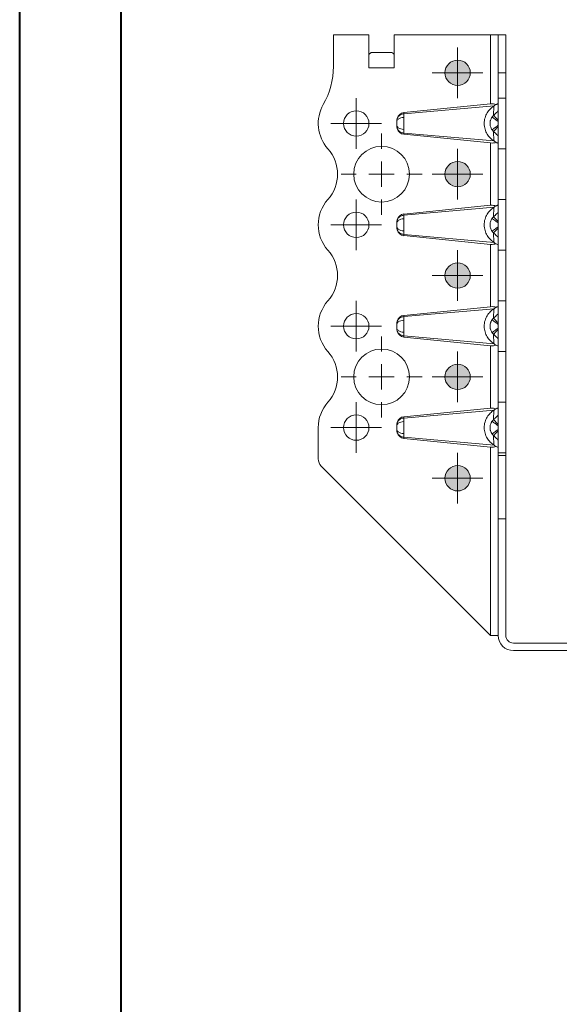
# Model space of a CAD drawing. Header units: millimetres. Extents: x 0 to 210, y 0 to 297.
# Tile 7 of 9: x 0 to 53, y 149 to 246. Entities that reach past the tile are written whole.
import ezdxf

# ---------------------------------------------------------------- set-up
doc = ezdxf.new("R2010")
doc.units = ezdxf.units.MM

# ---------------------------------------------------------------- blocks, each defined once
blk = doc.blocks.new('SW_CENTERMARKSYMBOL_0')
at = {"color": 0, "linetype": 'Continuous', "lineweight": 0}
for p, q in [((0, 1.25), (0, 2.5)), ((0, 0), (0, 1.25)), ((-1.25, 0), (-2.5, 0)), ((0, 0), (-1.25, 0)), ((0, 0), (0, -1.25)), ((0, 0), (1.25, 0)), ((1.25, 0), (2.5, 0)), ((0, -1.25), (0, -2.5))]:
    blk.add_line(p, q, dxfattribs=at)
blk = doc.blocks.new('SW_CENTERMARKSYMBOL_1')
at = {"color": 0, "linetype": 'Continuous', "lineweight": 0}
for p, q in [((0, 1.25), (0, 2.5)), ((0, 0), (0, 1.25)), ((-1.25, 0), (-2.5, 0)), ((0, 0), (-1.25, 0)), ((0, 0), (0, -1.25)), ((0, 0), (1.25, 0)), ((1.25, 0), (2.5, 0)), ((0, -1.25), (0, -2.5))]:
    blk.add_line(p, q, dxfattribs=at)
blk = doc.blocks.new('SW_CENTERMARKSYMBOL_2')
at = {"color": 0, "linetype": 'Continuous', "lineweight": 0}
for p, q in [((0, 1.25), (0, 2.5)), ((0, 0), (0, 1.25)), ((-1.25, 0), (-2.5, 0)), ((0, 0), (-1.25, 0)), ((0, 0), (0, -1.25)), ((0, 0), (1.25, 0)), ((1.25, 0), (2.5, 0)), ((0, -1.25), (0, -2.5))]:
    blk.add_line(p, q, dxfattribs=at)
blk = doc.blocks.new('SW_CENTERMARKSYMBOL_3')
at = {"color": 0, "linetype": 'Continuous', "lineweight": 0}
for p, q in [((0, 1.25), (0, 2.5)), ((0, 0), (0, 1.25)), ((-1.25, 0), (-2.5, 0)), ((0, 0), (-1.25, 0)), ((0, 0), (0, -1.25)), ((0, 0), (1.25, 0)), ((1.25, 0), (2.5, 0)), ((0, -1.25), (0, -2.5))]:
    blk.add_line(p, q, dxfattribs=at)
blk = doc.blocks.new('SW_CENTERMARKSYMBOL_4')
at = {"color": 0, "linetype": 'Continuous', "lineweight": 0}
for p, q in [((0, 1.25), (0, 2.5)), ((0, 0), (0, 1.25)), ((-1.25, 0), (-2.5, 0)), ((0, 0), (-1.25, 0)), ((0, 0), (0, -1.25)), ((0, 0), (1.25, 0)), ((1.25, 0), (2.5, 0)), ((0, -1.25), (0, -2.5))]:
    blk.add_line(p, q, dxfattribs=at)
blk = doc.blocks.new('SW_CENTERMARKSYMBOL_5')
at = {"color": 0, "linetype": 'Continuous', "lineweight": 0}
for p, q in [((0, 1.25), (0, 2.5)), ((0, 0), (0, 1.25)), ((-1.25, 0), (-2.5, 0)), ((0, 0), (-1.25, 0)), ((0, 0), (0, -1.25)), ((0, 0), (1.25, 0)), ((1.25, 0), (2.5, 0)), ((0, -1.25), (0, -2.5))]:
    blk.add_line(p, q, dxfattribs=at)
blk = doc.blocks.new('SW_CENTERMARKSYMBOL_6')
at = {"color": 0, "linetype": 'Continuous', "lineweight": 0}
for p, q in [((0, 1.25), (0, 2.5)), ((0, 0), (0, 1.25)), ((-1.25, 0), (-2.5, 0)), ((0, 0), (-1.25, 0)), ((0, 0), (0, -1.25)), ((0, 0), (1.25, 0)), ((1.25, 0), (2.5, 0)), ((0, -1.25), (0, -2.5))]:
    blk.add_line(p, q, dxfattribs=at)
blk = doc.blocks.new('SW_CENTERMARKSYMBOL_7')
at = {"color": 0, "linetype": 'Continuous', "lineweight": 0}
for p, q in [((0, 1.25), (0, 2.5)), ((0, 0), (0, 1.25)), ((-1.25, 0), (-2.5, 0)), ((0, 0), (-1.25, 0)), ((0, 0), (0, -1.25)), ((0, 0), (1.25, 0)), ((1.25, 0), (2.5, 0)), ((0, -1.25), (0, -2.5))]:
    blk.add_line(p, q, dxfattribs=at)
blk = doc.blocks.new('SW_CENTERMARKSYMBOL_8')
at = {"color": 0, "linetype": 'Continuous', "lineweight": 0}
for p, q in [((0, 1.25), (0, 2.5)), ((0, 0), (0, 1.25)), ((-1.25, 0), (-2.5, 0)), ((0, 0), (-1.25, 0)), ((0, 0), (0, -1.25)), ((0, 0), (1.25, 0)), ((1.25, 0), (2.5, 0)), ((0, -1.25), (0, -2.5))]:
    blk.add_line(p, q, dxfattribs=at)
blk = doc.blocks.new('SW_CENTERMARKSYMBOL_9')
at = {"color": 0, "linetype": 'Continuous', "lineweight": 0}
for p, q in [((0, 2.5), (0, 4)), ((0, 0), (0, 1.25)), ((-2.5, 0), (-4, 0)), ((0, 0), (-1.25, 0)), ((0, 0), (0, -1.25)), ((0, 0), (1.25, 0)), ((2.5, 0), (4, 0)), ((0, -2.5), (0, -4))]:
    blk.add_line(p, q, dxfattribs=at)
blk = doc.blocks.new('SW_CENTERMARKSYMBOL_10')
at = {"color": 0, "linetype": 'Continuous', "lineweight": 0}
for p, q in [((0, 2.5), (0, 4)), ((0, 0), (0, 1.25)), ((-2.5, 0), (-4, 0)), ((0, 0), (-1.25, 0)), ((0, 0), (0, -1.25)), ((0, 0), (1.25, 0)), ((2.5, 0), (4, 0)), ((0, -2.5), (0, -4))]:
    blk.add_line(p, q, dxfattribs=at)

msp = doc.modelspace()

# ---------------------------------------------------------------- hatches: boundary and pattern name
at = {"linetype": 'Continuous'}
h = msp.add_hatch(color=7, dxfattribs=at)
edge = h.paths.add_edge_path(flags=0)
edge.add_arc((43.275, 240.602), 1.25, 0, 360)
h = msp.add_hatch(color=7, dxfattribs=at)
edge = h.paths.add_edge_path(flags=0)
edge.add_arc((43.275, 230.602), 1.25, 0, 360)
h = msp.add_hatch(color=7, dxfattribs=at)
edge = h.paths.add_edge_path(flags=0)
edge.add_arc((43.275, 220.602), 1.25, 0, 360)
h = msp.add_hatch(color=7, dxfattribs=at)
edge = h.paths.add_edge_path(flags=0)
edge.add_arc((43.275, 210.602), 1.25, 0, 360)
h = msp.add_hatch(color=7, dxfattribs=at)
edge = h.paths.add_edge_path(flags=0)
edge.add_arc((43.275, 200.602), 1.25, 0, 360)

# ---------------------------------------------------------------- linework, layer by layer
at = {"color": 7, "linetype": 'Continuous', "lineweight": 40}
for p, q in [((0.079, 0.215), (0.079, 297.215)), ((10.079, 5.215), (10.079, 292.215))]:
    msp.add_line(p, q, dxfattribs=at)
at = {"color": 7, "linetype": 'Continuous', "lineweight": 15}
for p, q in [((31.025, 244.352), (31.025, 241.214)), ((34.525, 244.352), (31.025, 244.352)), ((34.525, 241.097), (34.525, 244.352)), ((37.025, 244.352), (37.025, 241.097)), ((37.025, 244.352), (46.525, 244.352)), ((46.525, 244.352), (46.525, 237.527)), ((47.275, 244.352), (46.525, 244.352)), ((47.275, 244.352), (48.025, 244.352)), ((47.275, 240.602), (47.275, 244.352)), ((48.025, 244.352), (48.025, 240.602)), ((34.53, 242.401), (34.53, 241.102)), ((36.709, 242.602), (34.841, 242.602)), ((37.02, 241.102), (37.02, 242.401)), ((34.53, 241.097), (34.525, 241.097)), ((34.53, 241.102), (34.53, 241.097)), ((37.02, 241.102), (34.53, 241.102)), ((37.02, 241.102), (37.02, 241.097)), ((37.025, 241.097), (37.02, 241.097)), ((48.025, 240.602), (47.275, 240.602)), ((47.275, 238.102), (47.275, 240.602)), ((48.025, 240.602), (48.025, 238.102)), ((48.025, 238.102), (47.275, 238.102)), ((47.275, 233.102), (47.275, 238.102)), ((48.025, 238.102), (48.025, 233.102)), ((37.959, 236.67), (46.525, 237.527)), ((46.861, 237.33), (37.959, 236.545)), ((46.819, 236.392), (46.833, 237.311)), ((37.959, 236.545), (37.959, 236.67)), ((37.959, 234.659), (46.861, 233.874)), ((37.959, 234.534), (37.959, 234.659)), ((46.525, 233.677), (37.959, 234.534)), ((46.833, 233.893), (46.819, 234.812)), ((46.525, 233.677), (46.525, 227.527)), ((48.025, 233.102), (47.275, 233.102)), ((47.275, 228.102), (47.275, 233.102)), ((48.025, 233.102), (48.025, 228.102)), ((37.959, 226.67), (46.525, 227.527)), ((46.861, 227.33), (37.959, 226.545)), ((46.819, 226.392), (46.833, 227.311)), ((48.025, 228.102), (47.275, 228.102)), ((47.275, 223.102), (47.275, 228.102)), ((48.025, 228.102), (48.025, 223.102)), ((37.959, 226.545), (37.959, 226.67)), ((37.959, 224.659), (46.861, 223.874)), ((37.959, 224.534), (37.959, 224.659)), ((46.525, 223.677), (37.959, 224.534)), ((46.833, 223.893), (46.819, 224.812)), ((46.525, 223.677), (46.525, 217.527)), ((48.025, 223.102), (47.275, 223.102)), ((47.275, 218.102), (47.275, 223.102)), ((48.025, 223.102), (48.025, 218.102)), ((48.025, 218.102), (47.275, 218.102)), ((47.275, 213.102), (47.275, 218.102)), ((48.025, 218.102), (48.025, 213.102)), ((37.959, 216.67), (46.525, 217.527)), ((46.861, 217.33), (37.959, 216.545)), ((37.959, 216.545), (37.959, 216.67)), ((46.819, 216.392), (46.833, 217.311)), ((37.959, 214.659), (46.861, 213.874)), ((37.959, 214.534), (37.959, 214.659)), ((46.833, 213.893), (46.819, 214.812)), ((46.525, 213.677), (37.959, 214.534)), ((46.525, 213.677), (46.525, 207.527)), ((48.025, 213.102), (47.275, 213.102)), ((47.275, 208.102), (47.275, 213.102)), ((48.025, 213.102), (48.025, 208.102)), ((48.025, 208.102), (47.275, 208.102)), ((47.275, 203.102), (47.275, 208.102)), ((48.025, 208.102), (48.025, 203.102)), ((37.959, 206.67), (46.525, 207.527)), ((46.861, 207.33), (37.959, 206.545)), ((46.819, 206.392), (46.833, 207.311)), ((37.959, 206.545), (37.959, 206.67)), ((29.525, 205.602), (29.525, 202.516)), ((37.959, 204.659), (46.861, 203.874)), ((37.959, 204.534), (37.959, 204.659)), ((46.525, 203.677), (37.959, 204.534)), ((46.833, 203.893), (46.819, 204.812)), ((46.525, 203.677), (46.525, 185.102)), ((48.025, 203.102), (47.275, 203.102)), ((47.275, 202.852), (47.275, 203.102)), ((48.025, 203.102), (48.025, 202.852)), ((48.025, 202.852), (47.275, 202.852)), ((47.275, 196.602), (47.275, 202.852)), ((48.025, 202.852), (48.025, 196.602)), ((29.818, 201.809), (46.525, 185.102)), ((47.275, 196.602), (47.275, 185.102)), ((48.025, 196.602), (47.275, 196.602)), ((48.025, 185.102), (48.025, 196.602)), ((46.525, 185.102), (47.275, 185.102)), ((87.275, 184.352), (48.775, 184.352)), ((48.775, 183.602), (87.275, 183.602))]:
    msp.add_line(p, q, dxfattribs=at)
for centre, radius in [((43.275, 240.602), 1.25), ((33.275, 235.602), 1.25), ((35.775, 230.602), 2.75), ((43.275, 230.602), 1.25), ((33.275, 225.602), 1.25), ((43.275, 220.602), 1.25), ((33.275, 215.602), 1.25), ((35.775, 210.602), 2.75), ((43.275, 210.602), 1.25), ((33.275, 205.602), 1.25), ((43.275, 200.602), 1.25)]:
    msp.add_circle(centre, radius, dxfattribs=at)
at = {"color": 7, "linetype": 'Continuous', "lineweight": 0}
for centre in [(43.275, 240.602), (43.275, 230.602), (43.275, 220.602), (43.275, 210.602), (43.275, 200.602)]:
    msp.add_circle(centre, 1.25, dxfattribs=at)
at = {"color": 7, "linetype": 'Continuous', "lineweight": 15}
for centre, radius, start, end in [((23.525, 241.214), 7.5, 330.07357, 0), ((33.275, 235.602), 3.75, 150.07357, 221.81031), ((27.685, 230.602), 3.75, 318.18969, 41.81031), ((33.275, 225.602), 3.75, 138.18969, 221.81031), ((27.685, 220.602), 3.75, 318.18969, 41.81031), ((33.275, 215.602), 3.75, 138.18969, 221.81031), ((27.685, 210.602), 3.75, 318.18969, 41.81031), ((33.275, 205.602), 3.75, 138.18969, 180), ((30.525, 202.516), 1, 180, 225), ((48.775, 185.102), 1.5, 180, 270), ((48.775, 185.102), 0.75, 180, 270)]:
    msp.add_arc(centre, radius, start, end, dxfattribs=at)
for centre, major_axis, ratio, start_param, end_param in [((34.841, 241.102), (0, 1.5), 0.415, 0, 0.523599), ((36.709, 241.102), (0, 1.5), 0.415, 5.759587, 6.283185), ((46.525, 237.127), (0.748, 0.104), 0.526022, 0.708779, 1.497812), ((38.025, 235.824), (0, 0.85), 0.882353, 0.088007, 1.236214), ((38.025, 235.38), (0, 0.85), 0.882353, 1.905379, 3.053585), ((46.525, 234.077), (0.748, -0.104), 0.526022, 4.785373, 5.574407), ((46.525, 227.127), (0.748, 0.104), 0.526022, 0.708779, 1.497812), ((38.025, 225.824), (0, 0.85), 0.882353, 0.088007, 1.236214), ((38.025, 225.38), (0, 0.85), 0.882353, 1.905379, 3.053585), ((46.525, 224.077), (0.748, -0.104), 0.526022, 4.785373, 5.574407), ((38.025, 215.824), (0, 0.85), 0.882353, 0.088007, 1.236214), ((46.525, 217.127), (0.748, 0.104), 0.526022, 0.708779, 1.497812), ((38.025, 215.38), (0, 0.85), 0.882353, 1.905379, 3.053585), ((46.525, 214.077), (0.748, -0.104), 0.526022, 4.785373, 5.574407), ((46.525, 207.127), (0.748, 0.104), 0.526022, 0.708779, 1.497812), ((38.025, 205.824), (0, 0.85), 0.882353, 0.088007, 1.236214), ((38.025, 205.38), (0, 0.85), 0.882353, 1.905379, 3.053585), ((46.525, 204.077), (0.748, -0.104), 0.526022, 4.785373, 5.574407)]:
    msp.add_ellipse(centre, major_axis=major_axis, ratio=ratio, start_param=start_param, end_param=end_param, dxfattribs=at)
for points, knots in [([(46.833, 233.893), (46.774, 233.934), (46.713, 233.978), (46.597, 234.073), (46.541, 234.125), (46.378, 234.29), (46.278, 234.414), (46.146, 234.631), (46.105, 234.709), (46.033, 234.869), (46.002, 234.953), (45.95, 235.131), (45.929, 235.222), (45.902, 235.407), (45.895, 235.501), (45.895, 235.693), (45.901, 235.788), (45.928, 235.974), (45.948, 236.066), (45.999, 236.244), (46.03, 236.328), (46.102, 236.49), (46.143, 236.568), (46.274, 236.785), (46.375, 236.911), (46.54, 237.079), (46.597, 237.13), (46.713, 237.226), (46.773, 237.27), (46.833, 237.311)], [0, 0, 0, 0, 0.0625, 0.0625, 0.125, 0.125, 0.25, 0.25, 0.3125, 0.3125, 0.375, 0.375, 0.4375, 0.4375, 0.5, 0.5, 0.5625, 0.5625, 0.625, 0.625, 0.6875, 0.6875, 0.75, 0.75, 0.875, 0.875, 0.9375, 0.9375, 1, 1, 1, 1]), ([(47.057, 237.462), (47.091, 237.477), (47.121, 237.489), (47.175, 237.511), (47.198, 237.52), (47.255, 237.538), (47.275, 237.54), (47.275, 237.53)], [0, 0, 0, 0, 0.25, 0.25, 0.5, 0.5, 1, 1, 1, 1]), ([(37.966, 236.196), (37.86, 236.191), (37.651, 236.156), (37.425, 236.047), (37.301, 235.914), (37.275, 235.825), (37.275, 235.781)], [0, 0, 0, 0, 0.285714, 0.571429, 0.785714, 1, 1, 1, 1]), ([(37.959, 236.545), (37.854, 236.537), (37.647, 236.48), (37.427, 236.309), (37.341, 236.166), (37.317, 236.103)], [0, 0, 0, 0, 0.2857143, 0.5714286, 0.7743369, 0.7743369, 0.7743369, 0.7743369]), ([(37.966, 236.196), (37.965, 236.258), (37.963, 236.394), (37.961, 236.498), (37.959, 236.545)], [-0.03148795, -0.03148795, -0.03148795, -0.03148795, -0.0179513, 0.00000001, 0.00000001, 0.00000001, 0.00000001]), ([(37.966, 235.008), (37.966, 235.058), (37.967, 235.163), (37.968, 235.334), (37.969, 235.511), (37.969, 235.662), (37.969, 235.782), (37.968, 235.869), (37.968, 236.013), (37.967, 236.122), (37.966, 236.196)], [-0.10675045, -0.10675045, -0.10675045, -0.10675045, -0.09599928, -0.0852481, -0.07449692, -0.06374574, -0.05837015, -0.05299456, -0.04761897, -0.03149221, -0.03149221, -0.03149221, -0.03149221]), ([(46.673, 236.228), (46.638, 236.181), (46.573, 236.076), (46.513, 235.925), (46.487, 235.813), (46.476, 235.749), (46.465, 235.652), (46.465, 235.536), (46.483, 235.406), (46.513, 235.28), (46.573, 235.129), (46.638, 235.023), (46.673, 234.976)], [-0.09692135, -0.09692135, -0.09692135, -0.09692135, -0.08573721, -0.07455307, -0.068961, -0.06616497, -0.06336893, -0.05218479, -0.04659272, -0.04100065, -0.02981651, -0.01863237, -0.01863237, -0.01863237, -0.01863237]), ([(46.819, 236.392), (46.81, 236.384), (46.79, 236.364), (46.754, 236.327), (46.714, 236.281), (46.686, 236.246), (46.673, 236.228)], [0, 0, 0, 0, 0.165455, 0.391316, 0.695883, 1, 1, 1, 1]), ([(46.673, 236.228), (46.673, 236.228), (46.674, 236.227), (46.677, 236.225), (46.683, 236.22), (46.696, 236.211), (46.718, 236.195), (46.775, 236.153), (46.89, 236.068), (47.083, 235.927), (47.211, 235.833), (47.275, 235.785)], [0, 0, 0, 0, 0.017857, 0.035714, 0.071429, 0.142857, 0.214286, 0.285714, 0.571429, 0.785714, 1, 1, 1, 1]), ([(47.275, 236.833), (47.221, 236.781), (47.167, 236.729), (47.065, 236.629), (47.016, 236.582), (46.937, 236.506), (46.907, 236.477), (46.857, 236.429), (46.838, 236.41), (46.819, 236.392)], [-0.126791, -0.126791, -0.126791, -0.126791, -0.0817802, -0.0817802, -0.0412071, -0.0412071, -0.0158489, -0.0158489, 0, 0, 0, 0]), ([(46.819, 236.392), (46.83, 236.381), (46.942, 236.265), (47.168, 236.03), (47.275, 235.919)], [0, 0, 0, 0, 0.5, 0.9184242, 0.9184242, 0.9184242, 0.9184242]), ([(37.275, 235.781), (37.275, 235.758), (37.275, 235.725), (37.275, 235.682), (37.275, 235.656), (37.275, 235.62), (37.275, 235.575), (37.275, 235.522), (37.275, 235.47), (37.275, 235.438), (37.275, 235.423)], [-0.10675045, -0.10675045, -0.10675045, -0.10675045, -0.09062369, -0.0852481, -0.07987251, -0.07449692, -0.06374574, -0.05299456, -0.04224338, -0.03149221, -0.03149221, -0.03149221, -0.03149221]), ([(37.275, 235.423), (37.275, 235.379), (37.301, 235.29), (37.425, 235.157), (37.651, 235.048), (37.86, 235.013), (37.966, 235.008)], [0, 0, 0, 0, 0.214286, 0.428571, 0.714286, 1, 1, 1, 1]), ([(37.317, 235.101), (37.341, 235.039), (37.427, 234.895), (37.647, 234.724), (37.854, 234.668), (37.959, 234.659)], [0, 0, 0, 0, 0.2029134, 0.4886277, 0.774342, 0.774342, 0.774342, 0.774342]), ([(47.275, 235.419), (47.211, 235.371), (47.083, 235.277), (46.89, 235.136), (46.775, 235.051), (46.718, 235.009), (46.696, 234.993), (46.683, 234.984), (46.677, 234.979), (46.674, 234.977), (46.673, 234.976), (46.673, 234.976)], [0, 0, 0, 0, 0.214286, 0.428571, 0.714286, 0.785714, 0.857143, 0.928571, 0.964286, 0.982143, 1, 1, 1, 1]), ([(47.275, 235.285), (47.168, 235.174), (46.942, 234.939), (46.83, 234.823), (46.819, 234.812)], [0, 0, 0, 0, 0.4184242, 0.9184242, 0.9184242, 0.9184242, 0.9184242]), ([(37.959, 234.659), (37.96, 234.7), (37.963, 234.801), (37.965, 234.936), (37.966, 235.008)], [-0.03148795, -0.03148795, -0.03148795, -0.03148795, -0.01574397, 0, 0, 0, 0]), ([(46.673, 234.976), (46.685, 234.96), (46.712, 234.924), (46.761, 234.869), (46.799, 234.832), (46.819, 234.812)], [0, 0, 0, 0, 0.278705, 0.608711, 1, 1, 1, 1]), ([(46.819, 234.812), (46.838, 234.794), (46.857, 234.775), (46.907, 234.727), (46.937, 234.698), (47.016, 234.622), (47.065, 234.575), (47.167, 234.475), (47.221, 234.423), (47.275, 234.371)], [-0.126791, -0.126791, -0.126791, -0.126791, -0.1109421, -0.1109421, -0.0855839, -0.0855839, -0.0450108, -0.0450108, 0, 0, 0, 0]), ([(47.275, 233.674), (47.275, 233.669), (47.27, 233.667), (47.251, 233.669), (47.236, 233.672), (47.18, 233.69), (47.124, 233.713), (47.057, 233.742)], [0, 0, 0, 0, 0.25, 0.25, 0.5, 0.5, 1, 1, 1, 1]), ([(46.833, 223.893), (46.774, 223.934), (46.713, 223.978), (46.597, 224.073), (46.54, 224.125), (46.378, 224.29), (46.278, 224.414), (46.146, 224.632), (46.105, 224.709), (46.033, 224.869), (46.002, 224.954), (45.95, 225.131), (45.929, 225.222), (45.902, 225.407), (45.895, 225.501), (45.895, 225.693), (45.901, 225.788), (45.928, 225.974), (45.948, 226.067), (45.999, 226.244), (46.03, 226.328), (46.102, 226.49), (46.143, 226.568), (46.274, 226.785), (46.375, 226.911), (46.54, 227.079), (46.597, 227.13), (46.713, 227.226), (46.773, 227.27), (46.833, 227.311)], [0, 0, 0, 0, 0.0625, 0.0625, 0.125, 0.125, 0.25, 0.25, 0.3125, 0.3125, 0.375, 0.375, 0.4375, 0.4375, 0.5, 0.5, 0.5625, 0.5625, 0.625, 0.625, 0.6875, 0.6875, 0.75, 0.75, 0.875, 0.875, 0.9375, 0.9375, 1, 1, 1, 1]), ([(47.057, 227.462), (47.091, 227.477), (47.121, 227.489), (47.175, 227.511), (47.198, 227.52), (47.255, 227.538), (47.275, 227.54), (47.275, 227.53)], [0, 0, 0, 0, 0.25, 0.25, 0.5, 0.5, 1, 1, 1, 1]), ([(37.959, 226.545), (37.854, 226.537), (37.647, 226.48), (37.427, 226.309), (37.341, 226.166), (37.317, 226.103)], [0, 0, 0, 0, 0.2857143, 0.5714286, 0.7743371, 0.7743371, 0.7743371, 0.7743371]), ([(37.966, 226.196), (37.965, 226.258), (37.963, 226.394), (37.961, 226.498), (37.959, 226.545)], [-0.03148795, -0.03148795, -0.03148795, -0.03148795, -0.0179513, 0.00000001, 0.00000001, 0.00000001, 0.00000001]), ([(46.819, 226.392), (46.81, 226.384), (46.79, 226.364), (46.754, 226.327), (46.714, 226.281), (46.686, 226.246), (46.673, 226.228)], [0, 0, 0, 0, 0.165455, 0.391316, 0.695883, 1, 1, 1, 1]), ([(47.275, 226.833), (47.221, 226.781), (47.167, 226.729), (47.065, 226.629), (47.016, 226.582), (46.937, 226.506), (46.907, 226.477), (46.857, 226.429), (46.838, 226.41), (46.819, 226.392)], [-0.126791, -0.126791, -0.126791, -0.126791, -0.0817802, -0.0817802, -0.0412071, -0.0412071, -0.0158489, -0.0158489, 0, 0, 0, 0]), ([(46.819, 226.392), (46.83, 226.381), (46.942, 226.265), (47.168, 226.03), (47.275, 225.919)], [0, 0, 0, 0, 0.5, 0.9184242, 0.9184242, 0.9184242, 0.9184242]), ([(37.966, 226.196), (37.86, 226.191), (37.651, 226.156), (37.425, 226.047), (37.301, 225.914), (37.275, 225.825), (37.275, 225.781)], [0, 0, 0, 0, 0.285714, 0.571429, 0.785714, 1, 1, 1, 1]), ([(37.275, 225.781), (37.275, 225.758), (37.275, 225.725), (37.275, 225.682), (37.275, 225.656), (37.275, 225.62), (37.275, 225.575), (37.275, 225.522), (37.275, 225.47), (37.275, 225.438), (37.275, 225.423)], [-0.10675045, -0.10675045, -0.10675045, -0.10675045, -0.09062369, -0.0852481, -0.07987251, -0.07449692, -0.06374574, -0.05299456, -0.04224338, -0.03149221, -0.03149221, -0.03149221, -0.03149221]), ([(37.966, 225.008), (37.86, 225.013), (37.651, 225.048), (37.425, 225.157), (37.301, 225.29), (37.275, 225.379), (37.275, 225.423)], [0, 0, 0, 0, 0.285714, 0.571429, 0.785714, 1, 1, 1, 1]), ([(37.966, 225.008), (37.966, 225.058), (37.967, 225.163), (37.968, 225.334), (37.969, 225.511), (37.969, 225.662), (37.969, 225.782), (37.968, 225.869), (37.968, 226.013), (37.967, 226.122), (37.966, 226.196)], [-0.10675045, -0.10675045, -0.10675045, -0.10675045, -0.09599928, -0.0852481, -0.07449692, -0.06374574, -0.05837015, -0.05299456, -0.04761897, -0.03149221, -0.03149221, -0.03149221, -0.03149221]), ([(46.673, 226.228), (46.638, 226.181), (46.573, 226.076), (46.513, 225.925), (46.487, 225.813), (46.476, 225.749), (46.465, 225.652), (46.465, 225.536), (46.483, 225.406), (46.513, 225.28), (46.573, 225.129), (46.638, 225.023), (46.673, 224.976)], [-0.09692135, -0.09692135, -0.09692135, -0.09692135, -0.08573721, -0.07455307, -0.068961, -0.06616497, -0.06336893, -0.05218479, -0.04659272, -0.04100065, -0.02981651, -0.01863237, -0.01863237, -0.01863237, -0.01863237]), ([(46.673, 226.228), (46.673, 226.228), (46.674, 226.227), (46.677, 226.225), (46.683, 226.22), (46.696, 226.211), (46.718, 226.195), (46.775, 226.153), (46.89, 226.068), (47.083, 225.927), (47.211, 225.833), (47.275, 225.785)], [0, 0, 0, 0, 0.017857, 0.035714, 0.071429, 0.142857, 0.214286, 0.285714, 0.571429, 0.785714, 1, 1, 1, 1]), ([(47.275, 225.419), (47.211, 225.371), (47.083, 225.277), (46.89, 225.136), (46.775, 225.051), (46.718, 225.009), (46.696, 224.993), (46.683, 224.984), (46.677, 224.979), (46.674, 224.977), (46.673, 224.976), (46.673, 224.976)], [0, 0, 0, 0, 0.214286, 0.428571, 0.714286, 0.785714, 0.857143, 0.928571, 0.964286, 0.982143, 1, 1, 1, 1]), ([(37.317, 225.101), (37.341, 225.039), (37.427, 224.895), (37.647, 224.724), (37.854, 224.668), (37.959, 224.659)], [0, 0, 0, 0, 0.2029085, 0.4886228, 0.7743371, 0.7743371, 0.7743371, 0.7743371]), ([(37.959, 224.659), (37.961, 224.706), (37.963, 224.81), (37.965, 224.946), (37.966, 225.008)], [-0.03148796, -0.03148796, -0.03148796, -0.03148796, -0.01355673, 0, 0, 0, 0]), ([(46.673, 224.976), (46.686, 224.958), (46.714, 224.923), (46.762, 224.868), (46.799, 224.832), (46.819, 224.812)], [0, 0, 0, 0, 0.3042239, 0.6087079, 1, 1, 1, 1]), ([(47.275, 225.285), (47.168, 225.174), (46.942, 224.939), (46.83, 224.823), (46.819, 224.812)], [0, 0, 0, 0, 0.4184242, 0.9184242, 0.9184242, 0.9184242, 0.9184242]), ([(46.819, 224.812), (46.838, 224.794), (46.857, 224.775), (46.907, 224.727), (46.937, 224.698), (47.016, 224.622), (47.065, 224.575), (47.167, 224.475), (47.221, 224.423), (47.275, 224.371)], [-0.126791, -0.126791, -0.126791, -0.126791, -0.1109421, -0.1109421, -0.0855839, -0.0855839, -0.0450108, -0.0450108, 0, 0, 0, 0]), ([(47.275, 223.674), (47.275, 223.669), (47.27, 223.667), (47.251, 223.669), (47.236, 223.672), (47.18, 223.69), (47.124, 223.713), (47.057, 223.742)], [0, 0, 0, 0, 0.25, 0.25, 0.5, 0.5, 1, 1, 1, 1]), ([(46.833, 213.893), (46.774, 213.934), (46.713, 213.978), (46.597, 214.073), (46.54, 214.125), (46.378, 214.29), (46.278, 214.414), (46.146, 214.632), (46.105, 214.709), (46.033, 214.869), (46.002, 214.954), (45.949, 215.131), (45.929, 215.222), (45.902, 215.407), (45.895, 215.501), (45.895, 215.693), (45.901, 215.788), (45.928, 215.974), (45.948, 216.067), (45.999, 216.244), (46.03, 216.328), (46.102, 216.49), (46.143, 216.568), (46.274, 216.785), (46.375, 216.911), (46.54, 217.079), (46.597, 217.13), (46.713, 217.226), (46.773, 217.27), (46.833, 217.311)], [0, 0, 0, 0, 0.0625, 0.0625, 0.125, 0.125, 0.25, 0.25, 0.3125, 0.3125, 0.375, 0.375, 0.4375, 0.4375, 0.5, 0.5, 0.5625, 0.5625, 0.625, 0.625, 0.6875, 0.6875, 0.75, 0.75, 0.875, 0.875, 0.9375, 0.9375, 1, 1, 1, 1]), ([(47.275, 216.833), (47.221, 216.781), (47.167, 216.729), (47.065, 216.629), (47.016, 216.582), (46.937, 216.506), (46.907, 216.477), (46.857, 216.429), (46.838, 216.41), (46.819, 216.392)], [-0.126791, -0.126791, -0.126791, -0.126791, -0.0817802, -0.0817802, -0.0412071, -0.0412071, -0.0158489, -0.0158489, 0, 0, 0, 0]), ([(47.057, 217.462), (47.091, 217.477), (47.121, 217.489), (47.175, 217.511), (47.198, 217.52), (47.255, 217.538), (47.275, 217.54), (47.275, 217.53)], [0, 0, 0, 0, 0.25, 0.25, 0.5, 0.5, 1, 1, 1, 1]), ([(37.966, 216.196), (37.86, 216.191), (37.651, 216.156), (37.425, 216.047), (37.301, 215.914), (37.275, 215.825), (37.275, 215.781)], [0, 0, 0, 0, 0.285714, 0.571429, 0.785714, 1, 1, 1, 1]), ([(37.275, 215.781), (37.275, 215.758), (37.275, 215.725), (37.275, 215.682), (37.275, 215.656), (37.275, 215.62), (37.275, 215.575), (37.275, 215.522), (37.275, 215.47), (37.275, 215.438), (37.275, 215.423)], [-0.10675045, -0.10675045, -0.10675045, -0.10675045, -0.09062369, -0.0852481, -0.07987251, -0.07449692, -0.06374574, -0.05299456, -0.04224338, -0.03149221, -0.03149221, -0.03149221, -0.03149221]), ([(37.959, 216.545), (37.854, 216.537), (37.647, 216.48), (37.427, 216.309), (37.341, 216.166), (37.317, 216.103)], [0, 0, 0, 0, 0.2857143, 0.5714286, 0.7743372, 0.7743372, 0.7743372, 0.7743372]), ([(37.966, 216.196), (37.965, 216.237), (37.964, 216.317), (37.962, 216.44), (37.96, 216.51), (37.959, 216.545)], [-0.03148795, -0.03148795, -0.03148795, -0.03148795, -0.02246352, -0.01343908, 0.00000001, 0.00000001, 0.00000001, 0.00000001]), ([(37.966, 215.008), (37.966, 215.058), (37.967, 215.163), (37.968, 215.334), (37.969, 215.511), (37.969, 215.662), (37.969, 215.782), (37.968, 215.869), (37.968, 216.013), (37.967, 216.122), (37.966, 216.196)], [-0.10675045, -0.10675045, -0.10675045, -0.10675045, -0.09599928, -0.0852481, -0.07449692, -0.06374574, -0.05837015, -0.05299456, -0.04761897, -0.03149221, -0.03149221, -0.03149221, -0.03149221]), ([(46.673, 216.228), (46.638, 216.181), (46.589, 216.102), (46.537, 215.985), (46.495, 215.862), (46.465, 215.702), (46.465, 215.52), (46.486, 215.39), (46.519, 215.265), (46.561, 215.159), (46.622, 215.049), (46.656, 215), (46.673, 214.976)], [-0.09692135, -0.09692135, -0.09692135, -0.09692135, -0.08573721, -0.08014514, -0.07455307, -0.06336893, -0.05218479, -0.04379669, -0.04100065, -0.02981651, -0.02422444, -0.01863237, -0.01863237, -0.01863237, -0.01863237]), ([(46.819, 216.392), (46.81, 216.384), (46.79, 216.364), (46.754, 216.327), (46.714, 216.281), (46.686, 216.246), (46.673, 216.228)], [0, 0, 0, 0, 0.165456, 0.391316, 0.695917, 1, 1, 1, 1]), ([(46.673, 216.228), (46.673, 216.228), (46.674, 216.227), (46.677, 216.225), (46.683, 216.22), (46.696, 216.211), (46.718, 216.195), (46.775, 216.153), (46.89, 216.068), (47.083, 215.927), (47.211, 215.833), (47.275, 215.785)], [0, 0, 0, 0, 0.017857, 0.035714, 0.071429, 0.142857, 0.214286, 0.285714, 0.571429, 0.785714, 1, 1, 1, 1]), ([(46.819, 216.392), (46.83, 216.381), (46.942, 216.265), (47.168, 216.03), (47.275, 215.919)], [0, 0, 0, 0, 0.5, 0.9184242, 0.9184242, 0.9184242, 0.9184242]), ([(37.966, 215.008), (37.86, 215.013), (37.651, 215.048), (37.425, 215.157), (37.301, 215.29), (37.275, 215.379), (37.275, 215.423)], [0, 0, 0, 0, 0.285714, 0.571429, 0.785714, 1, 1, 1, 1]), ([(37.317, 215.101), (37.341, 215.039), (37.427, 214.895), (37.647, 214.724), (37.854, 214.668), (37.959, 214.659)], [0, 0, 0, 0, 0.2029087, 0.4886229, 0.7743372, 0.7743372, 0.7743372, 0.7743372]), ([(37.959, 214.659), (37.96, 214.694), (37.962, 214.764), (37.964, 214.887), (37.965, 214.967), (37.966, 215.008)], [-0.03148796, -0.03148796, -0.03148796, -0.03148796, -0.01807564, -0.00903782, 0, 0, 0, 0]), ([(47.275, 215.419), (47.211, 215.371), (47.083, 215.277), (46.89, 215.136), (46.775, 215.051), (46.718, 215.009), (46.696, 214.993), (46.683, 214.984), (46.677, 214.979), (46.674, 214.977), (46.673, 214.976), (46.673, 214.976)], [0, 0, 0, 0, 0.214286, 0.428571, 0.714286, 0.785714, 0.857143, 0.928571, 0.964286, 0.982143, 1, 1, 1, 1]), ([(46.673, 214.976), (46.686, 214.958), (46.714, 214.923), (46.762, 214.868), (46.799, 214.832), (46.819, 214.812)], [0, 0, 0, 0, 0.304337, 0.608708, 1, 1, 1, 1]), ([(47.275, 215.285), (47.168, 215.174), (46.942, 214.939), (46.83, 214.823), (46.819, 214.812)], [0, 0, 0, 0, 0.4184242, 0.9184242, 0.9184242, 0.9184242, 0.9184242]), ([(46.819, 214.812), (46.838, 214.794), (46.857, 214.775), (46.907, 214.727), (46.937, 214.698), (47.016, 214.622), (47.065, 214.575), (47.167, 214.475), (47.221, 214.423), (47.275, 214.371)], [-0.126791, -0.126791, -0.126791, -0.126791, -0.1109421, -0.1109421, -0.0855839, -0.0855839, -0.0450108, -0.0450108, 0, 0, 0, 0]), ([(47.275, 213.674), (47.275, 213.669), (47.27, 213.667), (47.251, 213.669), (47.236, 213.672), (47.18, 213.69), (47.124, 213.713), (47.057, 213.742)], [0, 0, 0, 0, 0.25, 0.25, 0.5, 0.5, 1, 1, 1, 1]), ([(46.833, 203.893), (46.774, 203.934), (46.713, 203.978), (46.597, 204.073), (46.54, 204.125), (46.378, 204.29), (46.278, 204.414), (46.146, 204.632), (46.105, 204.709), (46.033, 204.869), (46.002, 204.954), (45.949, 205.131), (45.929, 205.222), (45.902, 205.407), (45.895, 205.501), (45.895, 205.693), (45.901, 205.788), (45.928, 205.974), (45.948, 206.067), (45.999, 206.244), (46.03, 206.328), (46.102, 206.49), (46.143, 206.568), (46.274, 206.785), (46.375, 206.911), (46.54, 207.079), (46.597, 207.13), (46.713, 207.226), (46.773, 207.27), (46.833, 207.311)], [0, 0, 0, 0, 0.0625, 0.0625, 0.125, 0.125, 0.25, 0.25, 0.3125, 0.3125, 0.375, 0.375, 0.4375, 0.4375, 0.5, 0.5, 0.5625, 0.5625, 0.625, 0.625, 0.6875, 0.6875, 0.75, 0.75, 0.875, 0.875, 0.9375, 0.9375, 1, 1, 1, 1]), ([(47.057, 207.462), (47.091, 207.477), (47.121, 207.489), (47.175, 207.511), (47.198, 207.52), (47.255, 207.538), (47.275, 207.54), (47.275, 207.53)], [0, 0, 0, 0, 0.25, 0.25, 0.5, 0.5, 1, 1, 1, 1]), ([(37.966, 206.196), (37.86, 206.191), (37.651, 206.156), (37.425, 206.047), (37.301, 205.914), (37.275, 205.825), (37.275, 205.781)], [0, 0, 0, 0, 0.285714, 0.571429, 0.785714, 1, 1, 1, 1]), ([(37.959, 206.545), (37.854, 206.537), (37.647, 206.48), (37.427, 206.309), (37.341, 206.166), (37.317, 206.103)], [0, 0, 0, 0, 0.2857143, 0.5714286, 0.7743374, 0.7743374, 0.7743374, 0.7743374]), ([(37.966, 206.196), (37.965, 206.258), (37.963, 206.394), (37.961, 206.498), (37.959, 206.545)], [-0.03148795, -0.03148795, -0.03148795, -0.03148795, -0.0179513, 0.00000001, 0.00000001, 0.00000001, 0.00000001]), ([(37.966, 205.008), (37.966, 205.058), (37.967, 205.163), (37.968, 205.334), (37.969, 205.511), (37.969, 205.662), (37.969, 205.782), (37.968, 205.869), (37.968, 206.013), (37.967, 206.122), (37.966, 206.196)], [-0.10675045, -0.10675045, -0.10675045, -0.10675045, -0.09599928, -0.0852481, -0.07449692, -0.06374574, -0.05837015, -0.05299456, -0.04761897, -0.03149221, -0.03149221, -0.03149221, -0.03149221]), ([(46.673, 206.228), (46.656, 206.204), (46.622, 206.155), (46.561, 206.046), (46.513, 205.924), (46.487, 205.813), (46.476, 205.749), (46.465, 205.652), (46.465, 205.536), (46.483, 205.406), (46.513, 205.28), (46.561, 205.159), (46.622, 205.049), (46.656, 205), (46.673, 204.976)], [-0.09692135, -0.09692135, -0.09692135, -0.09692135, -0.09132928, -0.08573721, -0.07455307, -0.068961, -0.06616497, -0.06336893, -0.05218479, -0.04659272, -0.04100065, -0.02981651, -0.02422444, -0.01863237, -0.01863237, -0.01863237, -0.01863237]), ([(46.819, 206.392), (46.81, 206.384), (46.79, 206.364), (46.754, 206.327), (46.714, 206.281), (46.686, 206.246), (46.673, 206.228)], [0, 0, 0, 0, 0.1654557, 0.3913155, 0.6959168, 1, 1, 1, 1]), ([(46.673, 206.228), (46.673, 206.228), (46.674, 206.227), (46.677, 206.225), (46.683, 206.22), (46.696, 206.211), (46.718, 206.195), (46.775, 206.153), (46.89, 206.068), (47.083, 205.927), (47.211, 205.833), (47.275, 205.785)], [0, 0, 0, 0, 0.017857, 0.035714, 0.071429, 0.142857, 0.214286, 0.285714, 0.571429, 0.785714, 1, 1, 1, 1]), ([(47.275, 206.833), (47.221, 206.781), (47.167, 206.729), (47.065, 206.629), (47.016, 206.582), (46.937, 206.506), (46.907, 206.477), (46.857, 206.429), (46.838, 206.41), (46.819, 206.392)], [-0.126791, -0.126791, -0.126791, -0.126791, -0.0817802, -0.0817802, -0.0412071, -0.0412071, -0.0158489, -0.0158489, 0, 0, 0, 0]), ([(46.819, 206.392), (46.83, 206.381), (46.942, 206.265), (47.168, 206.03), (47.275, 205.919)], [0, 0, 0, 0, 0.5, 0.9184242, 0.9184242, 0.9184242, 0.9184242]), ([(37.275, 205.781), (37.275, 205.758), (37.275, 205.725), (37.275, 205.682), (37.275, 205.656), (37.275, 205.62), (37.275, 205.575), (37.275, 205.522), (37.275, 205.47), (37.275, 205.438), (37.275, 205.423)], [-0.10675045, -0.10675045, -0.10675045, -0.10675045, -0.09062369, -0.0852481, -0.07987251, -0.07449692, -0.06374574, -0.05299456, -0.04224338, -0.03149221, -0.03149221, -0.03149221, -0.03149221]), ([(37.966, 205.008), (37.86, 205.013), (37.651, 205.048), (37.425, 205.157), (37.301, 205.29), (37.275, 205.379), (37.275, 205.423)], [0, 0, 0, 0, 0.285714, 0.571429, 0.785714, 1, 1, 1, 1]), ([(37.317, 205.101), (37.341, 205.039), (37.427, 204.895), (37.647, 204.724), (37.854, 204.668), (37.959, 204.659)], [0, 0, 0, 0, 0.2029089, 0.4886232, 0.7743374, 0.7743374, 0.7743374, 0.7743374]), ([(37.959, 204.659), (37.96, 204.694), (37.962, 204.764), (37.964, 204.887), (37.965, 204.967), (37.966, 205.008)], [-0.03148796, -0.03148796, -0.03148796, -0.03148796, -0.01807564, -0.00903782, 0, 0, 0, 0]), ([(47.275, 205.419), (47.211, 205.371), (47.083, 205.277), (46.89, 205.136), (46.775, 205.051), (46.718, 205.009), (46.696, 204.993), (46.683, 204.984), (46.677, 204.979), (46.674, 204.977), (46.673, 204.976), (46.673, 204.976)], [0, 0, 0, 0, 0.214286, 0.428571, 0.714286, 0.785714, 0.857143, 0.928571, 0.964286, 0.982143, 1, 1, 1, 1]), ([(46.673, 204.976), (46.686, 204.958), (46.714, 204.923), (46.762, 204.868), (46.799, 204.832), (46.819, 204.812)], [0, 0, 0, 0, 0.304338, 0.608708, 1, 1, 1, 1]), ([(47.275, 205.285), (47.168, 205.174), (46.942, 204.939), (46.83, 204.823), (46.819, 204.812)], [0, 0, 0, 0, 0.4184242, 0.9184242, 0.9184242, 0.9184242, 0.9184242]), ([(46.819, 204.812), (46.838, 204.794), (46.857, 204.775), (46.907, 204.727), (46.937, 204.698), (47.016, 204.622), (47.065, 204.575), (47.167, 204.475), (47.221, 204.423), (47.275, 204.371)], [-0.126791, -0.126791, -0.126791, -0.126791, -0.1109421, -0.1109421, -0.0855839, -0.0855839, -0.0450108, -0.0450108, 0, 0, 0, 0]), ([(47.275, 203.674), (47.275, 203.669), (47.27, 203.667), (47.251, 203.669), (47.236, 203.672), (47.18, 203.69), (47.124, 203.713), (47.057, 203.742)], [0, 0, 0, 0, 0.25, 0.25, 0.5, 0.5, 1, 1, 1, 1])]:
    msp.add_open_spline(points, degree=3, knots=knots, dxfattribs=at)
for points in [[(46.861, 237.33), (46.852, 237.324), (46.843, 237.317), (46.833, 237.311)], [(47.057, 237.462), (46.991, 237.418), (46.926, 237.374), (46.861, 237.33)], [(37.317, 236.103), (37.285, 235.999), (37.275, 235.889), (37.275, 235.781)], [(37.275, 235.423), (37.275, 235.315), (37.285, 235.205), (37.317, 235.101)], [(46.833, 233.893), (46.843, 233.887), (46.852, 233.88), (46.861, 233.874)], [(46.861, 233.874), (46.926, 233.83), (46.991, 233.786), (47.057, 233.742)], [(46.861, 227.33), (46.852, 227.324), (46.843, 227.317), (46.833, 227.311)], [(47.057, 227.462), (46.991, 227.418), (46.926, 227.374), (46.861, 227.33)], [(37.317, 226.103), (37.285, 225.999), (37.275, 225.889), (37.275, 225.781)], [(37.275, 225.423), (37.275, 225.315), (37.285, 225.205), (37.317, 225.101)], [(46.833, 223.893), (46.843, 223.887), (46.852, 223.88), (46.861, 223.874)], [(46.861, 223.874), (46.926, 223.83), (46.991, 223.786), (47.057, 223.742)], [(46.861, 217.33), (46.852, 217.324), (46.843, 217.317), (46.833, 217.311)], [(47.057, 217.462), (46.991, 217.418), (46.926, 217.374), (46.861, 217.33)], [(37.317, 216.103), (37.285, 215.999), (37.275, 215.889), (37.275, 215.781)], [(37.275, 215.423), (37.275, 215.315), (37.285, 215.205), (37.317, 215.101)], [(46.833, 213.893), (46.843, 213.887), (46.852, 213.88), (46.861, 213.874)], [(46.861, 213.874), (46.926, 213.83), (46.991, 213.786), (47.057, 213.742)], [(46.861, 207.33), (46.852, 207.324), (46.843, 207.317), (46.833, 207.311)], [(47.057, 207.462), (46.991, 207.418), (46.926, 207.374), (46.861, 207.33)], [(37.317, 206.103), (37.285, 205.999), (37.275, 205.889), (37.275, 205.781)], [(37.275, 205.423), (37.275, 205.315), (37.285, 205.205), (37.317, 205.101)], [(46.833, 203.893), (46.843, 203.887), (46.852, 203.88), (46.861, 203.874)], [(46.861, 203.874), (46.926, 203.83), (46.991, 203.786), (47.057, 203.742)]]:
    msp.add_open_spline(points, degree=3, dxfattribs=at)

# ---------------------------------------------------------------- block references
at = {"color": 7, "linetype": 'Continuous', "lineweight": 0}
for name, p in [('SW_CENTERMARKSYMBOL_8', (43.275, 240.602)), ('SW_CENTERMARKSYMBOL_0', (33.275, 235.602)), ('SW_CENTERMARKSYMBOL_9', (35.775, 230.602)), ('SW_CENTERMARKSYMBOL_7', (43.275, 230.602)), ('SW_CENTERMARKSYMBOL_1', (33.275, 225.602)), ('SW_CENTERMARKSYMBOL_6', (43.275, 220.602)), ('SW_CENTERMARKSYMBOL_2', (33.275, 215.602)), ('SW_CENTERMARKSYMBOL_10', (35.775, 210.602)), ('SW_CENTERMARKSYMBOL_5', (43.275, 210.602)), ('SW_CENTERMARKSYMBOL_3', (33.275, 205.602)), ('SW_CENTERMARKSYMBOL_4', (43.275, 200.602))]:
    msp.add_blockref(name, p, dxfattribs=at)

doc.saveas('drawing.dxf')
